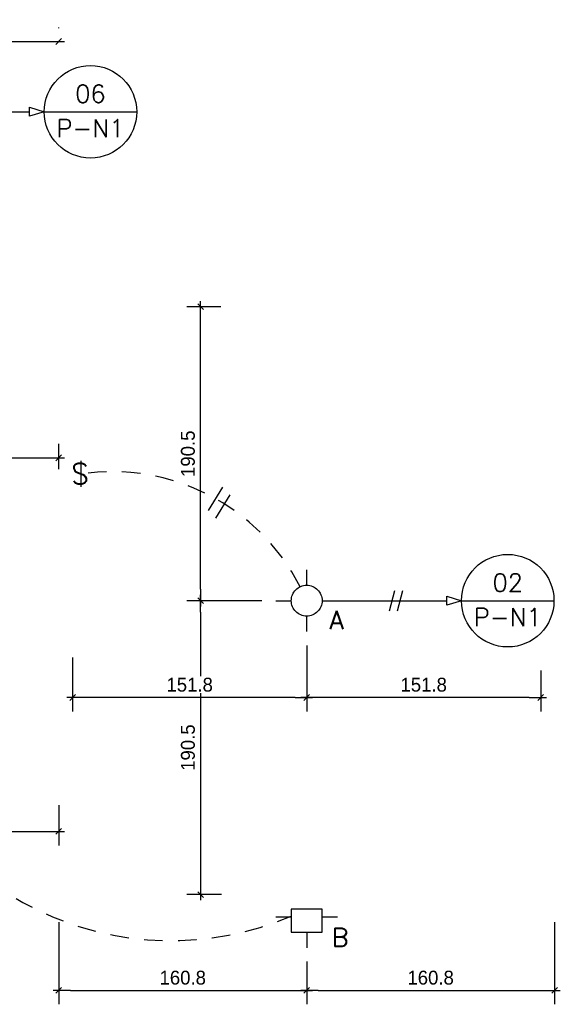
# Model space of a CAD drawing. Header units: millimetres. Extents: x 19439 to 19711, y 4351 to 4752.
# Tile 4 of 256: x 19450.84 to 19454.35, y 4515.17 to 4521.55. Entities that reach past the tile are written whole.
import ezdxf
from ezdxf.enums import TextEntityAlignment as Align

# ---------------------------------------------------------------- set-up
doc = ezdxf.new("R2010")
doc.units = ezdxf.units.MM
doc.linetypes.add('ACAD_ISO02W100', pattern=[15, 12, -3])
for name, color, linetype in [('0 @ 0.5', 7, 'Continuous'), ('E-NOTE', 2, 'Continuous'), ('E-POWER', 4, 'Continuous'), ('E-SWITCH', 1, 'ACAD_ISO02W100')]:
    doc.layers.add(name, color=color, linetype=linetype)
doc.styles.add('century gothic', font='GOTHIC.TTF')
doc.styles.add('JACFER', font='romans.shx', dxfattribs={"oblique": 15})
doc.styles.add('ROMAN-S', font='romans.shx', dxfattribs={"oblique": 15})
doc.dimstyles.new('ANOTATIVE CM SMCONSTRUCCIONES', dxfattribs={"dimscale": 0, "dimtxt": 0.18, "dimasz": 0.15, "dimexe": 0.18, "dimexo": 0.18, "dimgap": 0.07, "dimtad": 1, "dimdec": 1, "dimlfac": 100, "dimdsep": 46, "dimtxsty": 'century gothic', "dimblk1": 'FLECHA1', "dimblk2": 'FLECHA1', "dimsah": 1, "dimcen": 0.18, "dimdle": 0.075, "dimclrd": 1, "dimclre": 1, "dimclrt": 2, "dimaunit": 1, "dimadec": 0, "dimazin": 2, "dimtfac": 0.75, "dimtdec": 1, "dimtix": 1, "dimtmove": 2, "dimatfit": 3, "dimfxl": 0.09, "dimtvp": 1.5, "dimtfill": 1, "dimtolj": 1, "dimtzin": 0, "dimarcsym": 0})

# ---------------------------------------------------------------- blocks, each defined once
blk = doc.blocks.new('LUM1')
at = {"layer": 'E-SWITCH', "color": 3}
for p, q in [((0, 0.1), (0, 0.2)), ((-0.2, 0), (-0.1, 0)), ((0.1, 0), (0.2, 0)), ((0, -0.2), (0, -0.1))]:
    blk.add_line(p, q, dxfattribs=at)
blk.add_circle((0, 0), 0.1, dxfattribs=at)
blk = doc.blocks.new('E-SWITCH')
at = {"layer": 'E-SWITCH'}
blk.add_line((-3.696, -0.1995), (-3.696, -0.3696), dxfattribs=at)
at = {"layer": 'E-SWITCH', "ltscale": 0.5, "style": 'JACFER'}
blk.add_text('S', height=0.133, dxfattribs=at).set_placement((-3.7582, -0.3513))
blk = doc.blocks.new('LUM2')
at = {"layer": 'E-SWITCH', "color": 3}
for p, q in [((-0.2, -0.05), (-0.1, -0.05)), ((0.1, -0.05), (0.2, -0.05)), ((0, -0.15), (0, -0.25))]:
    blk.add_line(p, q, dxfattribs=at)
blk.add_lwpolyline([(-0.1, -0.15), (0.1, -0.15), (0.1, 0), (-0.1, 0)], close=True, dxfattribs=at)
blk = doc.blocks.new('FLECHA1')
at = {"color": 1}
blk.add_line((-1, 0), (0.496, 0), dxfattribs=at)
at = {"color": 4}
blk.add_line((-0.246, -0.248), (0.248, 0.25), dxfattribs=at)
blk = doc.blocks.new('*D414')
at = {"color": 1, "lineweight": -2, "transparency": 16777216}
for p, q in [((19451.0967, 4515.7025), (19451.0967, 4515.1708)), ((19452.7048, 4515.4475), (19452.7048, 4515.1708)), ((19451.1717, 4515.2608), (19452.6298, 4515.2608))]:
    blk.add_line(p, q, dxfattribs=at)
at = {"layer": 'Defpoints', "color": 0, "transparency": 16777216}
for p in [(19451.0967, 4515.7925), (19452.7048, 4515.5375), (19452.7048, 4515.2608)]:
    blk.add_point(p, dxfattribs=at)
at = {"color": 1, "lineweight": -2, "transparency": 16777216, "xscale": 0.075, "yscale": 0.075, "zscale": 0.075, "rotation": 180}
blk.add_blockref('FLECHA1', (19451.0967, 4515.2608), dxfattribs=at)
at = {"color": 1, "lineweight": -2, "transparency": 16777216, "xscale": 0.075, "yscale": 0.075, "zscale": 0.075}
blk.add_blockref('FLECHA1', (19452.7048, 4515.2608), dxfattribs=at)
at = {"color": 2, "transparency": 16777216, "insert": (19451.9008, 4515.3431), "char_height": 0.09, "attachment_point": 5, "style": 'century gothic', "bg_fill": 3, "box_fill_scale": 1.1, "bg_fill_color": 256, "bg_fill_true_color": 13158600, "bg_fill_transparency": 0}
blk.add_mtext('\\A1;160.8', dxfattribs=at)
blk = doc.blocks.new('*D415')
at = {"color": 1, "lineweight": -2, "transparency": 16777216}
for p, q in [((19454.3129, 4515.7025), (19454.3129, 4515.1708)), ((19452.7048, 4515.4475), (19452.7048, 4515.1708)), ((19452.7798, 4515.2608), (19454.2379, 4515.2608))]:
    blk.add_line(p, q, dxfattribs=at)
at = {"layer": 'Defpoints', "color": 0, "transparency": 16777216}
for p in [(19454.3129, 4515.7925), (19452.7048, 4515.5375), (19454.3129, 4515.2608)]:
    blk.add_point(p, dxfattribs=at)
at = {"color": 1, "lineweight": -2, "transparency": 16777216, "xscale": 0.075, "yscale": 0.075, "zscale": 0.075, "rotation": 180}
blk.add_blockref('FLECHA1', (19452.7048, 4515.2608), dxfattribs=at)
at = {"color": 1, "lineweight": -2, "transparency": 16777216, "xscale": 0.075, "yscale": 0.075, "zscale": 0.075}
blk.add_blockref('FLECHA1', (19454.3129, 4515.2608), dxfattribs=at)
at = {"color": 2, "transparency": 16777216, "insert": (19453.5089, 4515.3431), "char_height": 0.09, "attachment_point": 5, "style": 'century gothic', "bg_fill": 3, "box_fill_scale": 1.1, "bg_fill_color": 256, "bg_fill_true_color": 13158600, "bg_fill_transparency": 0}
blk.add_mtext('\\A1;160.8', dxfattribs=at)
blk = doc.blocks.new('*D416')
at = {"color": 1, "lineweight": -2, "transparency": 16777216}
for p, q in [((19452.4148, 4517.7875), (19451.9269, 4517.7875)), ((19452.0169, 4517.7125), (19452.0169, 4515.9575)), ((19452.1519, 4515.8825), (19451.9269, 4515.8825))]:
    blk.add_line(p, q, dxfattribs=at)
at = {"layer": 'Defpoints', "color": 0, "transparency": 16777216}
for p in [(19452.5048, 4517.7875), (19452.0169, 4515.8825), (19452.2419, 4515.8825)]:
    blk.add_point(p, dxfattribs=at)
at = {"color": 1, "lineweight": -2, "transparency": 16777216, "xscale": 0.075, "yscale": 0.075, "zscale": 0.075}
for p, rotation in [((19452.0169, 4517.7875), 90), ((19452.0169, 4515.8825), 270)]:
    blk.add_blockref('FLECHA1', p, dxfattribs=dict(at, rotation=rotation))
at = {"color": 2, "transparency": 16777216, "insert": (19451.9347, 4516.835), "char_height": 0.09, "attachment_point": 5, "rotation": 90, "style": 'century gothic', "bg_fill": 3, "box_fill_scale": 1.1, "bg_fill_color": 256, "bg_fill_true_color": 13158600, "bg_fill_transparency": 0}
blk.add_mtext('\\A1;190.5', dxfattribs=at)
blk = doc.blocks.new('*D417')
at = {"color": 1, "lineweight": -2, "transparency": 16777216}
for p, q in [((19452.148, 4519.6925), (19451.9269, 4519.6925)), ((19452.0169, 4517.8625), (19452.0169, 4519.6175)), ((19452.4148, 4517.7875), (19451.9269, 4517.7875))]:
    blk.add_line(p, q, dxfattribs=at)
at = {"layer": 'Defpoints', "color": 0, "transparency": 16777216}
for p in [(19452.0169, 4519.6925), (19452.238, 4519.6925), (19452.5048, 4517.7875)]:
    blk.add_point(p, dxfattribs=at)
at = {"color": 1, "lineweight": -2, "transparency": 16777216, "xscale": 0.075, "yscale": 0.075, "zscale": 0.075}
for p, rotation in [((19452.0169, 4519.6925), 90), ((19452.0169, 4517.7875), 270)]:
    blk.add_blockref('FLECHA1', p, dxfattribs=dict(at, rotation=rotation))
at = {"color": 2, "transparency": 16777216, "insert": (19451.9347, 4518.74), "char_height": 0.09, "attachment_point": 5, "rotation": 90, "style": 'century gothic', "bg_fill": 3, "box_fill_scale": 1.1, "bg_fill_color": 256, "bg_fill_true_color": 13158600, "bg_fill_transparency": 0}
blk.add_mtext('\\A1;190.5', dxfattribs=at)
blk = doc.blocks.new('*D418')
at = {"color": 1, "lineweight": -2, "transparency": 16777216}
for p, q in [((19452.7048, 4517.4975), (19452.7048, 4517.0699)), ((19454.2229, 4517.3341), (19454.2229, 4517.0699)), ((19454.1479, 4517.1599), (19452.7798, 4517.1599))]:
    blk.add_line(p, q, dxfattribs=at)
at = {"layer": 'Defpoints', "color": 0, "transparency": 16777216}
for p in [(19452.7048, 4517.5875), (19454.2229, 4517.4241), (19452.7048, 4517.1599)]:
    blk.add_point(p, dxfattribs=at)
at = {"color": 1, "lineweight": -2, "transparency": 16777216, "xscale": 0.075, "yscale": 0.075, "zscale": 0.075, "rotation": 180}
blk.add_blockref('FLECHA1', (19452.7048, 4517.1599), dxfattribs=at)
at = {"color": 1, "lineweight": -2, "transparency": 16777216, "xscale": 0.075, "yscale": 0.075, "zscale": 0.075}
blk.add_blockref('FLECHA1', (19454.2229, 4517.1599), dxfattribs=at)
at = {"color": 2, "transparency": 16777216, "insert": (19453.4639, 4517.2422), "char_height": 0.09, "attachment_point": 5, "style": 'century gothic', "bg_fill": 3, "box_fill_scale": 1.1, "bg_fill_color": 256, "bg_fill_true_color": 13158600, "bg_fill_transparency": 0}
blk.add_mtext('\\A1;151.8', dxfattribs=at)
blk = doc.blocks.new('*D419')
at = {"color": 1, "lineweight": -2, "transparency": 16777216}
for p, q in [((19452.7048, 4517.4975), (19452.7048, 4517.0699)), ((19451.1867, 4517.4194), (19451.1867, 4517.0699)), ((19452.6298, 4517.1599), (19451.2617, 4517.1599))]:
    blk.add_line(p, q, dxfattribs=at)
at = {"layer": 'Defpoints', "color": 0, "transparency": 16777216}
for p in [(19452.7048, 4517.5875), (19451.1867, 4517.5094), (19451.1867, 4517.1599)]:
    blk.add_point(p, dxfattribs=at)
at = {"color": 1, "lineweight": -2, "transparency": 16777216, "xscale": 0.075, "yscale": 0.075, "zscale": 0.075, "rotation": 180}
blk.add_blockref('FLECHA1', (19451.1867, 4517.1599), dxfattribs=at)
at = {"color": 1, "lineweight": -2, "transparency": 16777216, "xscale": 0.075, "yscale": 0.075, "zscale": 0.075}
blk.add_blockref('FLECHA1', (19452.7048, 4517.1599), dxfattribs=at)
at = {"color": 2, "transparency": 16777216, "insert": (19451.9458, 4517.2422), "char_height": 0.09, "attachment_point": 5, "style": 'century gothic', "bg_fill": 3, "box_fill_scale": 1.1, "bg_fill_color": 256, "bg_fill_true_color": 13158600, "bg_fill_transparency": 0}
blk.add_mtext('\\A1;151.8', dxfattribs=at)
blk = doc.blocks.new('*D421')
at = {"color": 1, "lineweight": -2, "transparency": 16777216}
for p, q in [((19449.173, 4518.6125), (19449.173, 4518.8035)), ((19451.0967, 4518.6396), (19451.0967, 4518.8035)), ((19449.248, 4518.7135), (19451.0217, 4518.7135))]:
    blk.add_line(p, q, dxfattribs=at)
at = {"layer": 'Defpoints', "color": 0, "transparency": 16777216}
for p in [(19451.0967, 4518.7135), (19449.173, 4518.5225), (19451.0967, 4518.5496)]:
    blk.add_point(p, dxfattribs=at)
at = {"color": 1, "lineweight": -2, "transparency": 16777216, "xscale": 0.075, "yscale": 0.075, "zscale": 0.075, "rotation": 180}
blk.add_blockref('FLECHA1', (19449.173, 4518.7135), dxfattribs=at)
at = {"color": 1, "lineweight": -2, "transparency": 16777216, "xscale": 0.075, "yscale": 0.075, "zscale": 0.075}
blk.add_blockref('FLECHA1', (19451.0967, 4518.7135), dxfattribs=at)
at = {"color": 2, "transparency": 16777216, "insert": (19450.1348, 4518.7958), "char_height": 0.09, "attachment_point": 5, "style": 'century gothic', "bg_fill": 3, "box_fill_scale": 1.1, "bg_fill_color": 256, "bg_fill_true_color": 13158600, "bg_fill_transparency": 0}
blk.add_mtext('\\A1;192.4', dxfattribs=at)
blk = doc.blocks.new('*D430')
at = {"color": 1, "lineweight": -2, "transparency": 16777216}
for p, q in [((19449.998, 4521.2467), (19449.998, 4521.5025)), ((19451.0967, 4521.4999), (19451.0967, 4521.5025)), ((19450.073, 4521.4125), (19451.0217, 4521.4125))]:
    blk.add_line(p, q, dxfattribs=at)
at = {"layer": 'Defpoints', "color": 0, "transparency": 16777216}
for p in [(19451.0967, 4521.4125), (19451.0967, 4521.4099), (19449.998, 4521.1567)]:
    blk.add_point(p, dxfattribs=at)
at = {"color": 1, "lineweight": -2, "transparency": 16777216, "xscale": 0.075, "yscale": 0.075, "zscale": 0.075, "rotation": 180}
blk.add_blockref('FLECHA1', (19449.998, 4521.4125), dxfattribs=at)
at = {"color": 1, "lineweight": -2, "transparency": 16777216, "xscale": 0.075, "yscale": 0.075, "zscale": 0.075}
blk.add_blockref('FLECHA1', (19451.0967, 4521.4125), dxfattribs=at)
at = {"color": 2, "transparency": 16777216, "insert": (19450.5473, 4521.4948), "char_height": 0.09, "attachment_point": 5, "style": 'century gothic', "bg_fill": 3, "box_fill_scale": 1.1, "bg_fill_color": 256, "bg_fill_true_color": 13158600, "bg_fill_transparency": 0}
blk.add_mtext('\\A1;109.9', dxfattribs=at)
blk = doc.blocks.new('*D434')
at = {"color": 1, "lineweight": -2, "transparency": 16777216}
for p, q in [((19448.679, 4516.5225), (19448.679, 4516.2014)), ((19451.0967, 4516.4619), (19451.0967, 4516.2014)), ((19448.754, 4516.2914), (19451.0217, 4516.2914))]:
    blk.add_line(p, q, dxfattribs=at)
at = {"layer": 'Defpoints', "color": 0, "transparency": 16777216}
for p in [(19448.679, 4516.6125), (19451.0967, 4516.5519), (19451.0967, 4516.2914)]:
    blk.add_point(p, dxfattribs=at)
at = {"color": 1, "lineweight": -2, "transparency": 16777216, "xscale": 0.075, "yscale": 0.075, "zscale": 0.075, "rotation": 180}
blk.add_blockref('FLECHA1', (19448.679, 4516.2914), dxfattribs=at)
at = {"color": 1, "lineweight": -2, "transparency": 16777216, "xscale": 0.075, "yscale": 0.075, "zscale": 0.075}
blk.add_blockref('FLECHA1', (19451.0967, 4516.2914), dxfattribs=at)
at = {"color": 2, "transparency": 16777216, "insert": (19449.8878, 4516.3736), "char_height": 0.09, "attachment_point": 5, "style": 'century gothic', "bg_fill": 3, "box_fill_scale": 1.1, "bg_fill_color": 256, "bg_fill_true_color": 13158600, "bg_fill_transparency": 0}
blk.add_mtext('\\A1;241.8', dxfattribs=at)

msp = doc.modelspace()

# ---------------------------------------------------------------- linework, layer by layer
at = {"layer": 'E-NOTE', "ltscale": 0.5}
for p, q in [((19450.198, 4520.9567), (19450.9075, 4520.9567)), ((19453.242, 4517.7222), (19453.2771, 4517.8529)), ((19453.2946, 4517.7222), (19453.3296, 4517.8529)), ((19452.9048, 4517.7875), (19453.6143, 4517.7875))]:
    msp.add_line(p, q, dxfattribs=at)
at = {"layer": 'E-NOTE'}
for p, q in [((19451.0021, 4520.9567), (19451.6021, 4520.9567)), ((19453.7089, 4517.7875), (19454.3089, 4517.7875))]:
    msp.add_line(p, q, dxfattribs=at)
at = {"layer": 'E-NOTE', "ltscale": 0.5}
for points in [[(19451.0021, 4520.9567), (19450.9075, 4520.9278), (19450.9075, 4520.9857)], [(19453.7089, 4517.7875), (19453.6143, 4517.7586), (19453.6143, 4517.8165)]]:
    msp.add_lwpolyline(points, close=True, dxfattribs=at)
at = {"layer": 'E-NOTE'}
for centre in [(19451.3021, 4520.9567), (19454.0089, 4517.7875)]:
    msp.add_circle(centre, 0.3, dxfattribs=at)
at = {"layer": 'E-SWITCH', "linetype": 'Continuous', "ltscale": 0.01}
for p, q in [((19452.0684, 4518.3731), (19452.1613, 4518.5225)), ((19452.115, 4518.3232), (19452.208, 4518.4726))]:
    msp.add_line(p, q, dxfattribs=at)
at = {"layer": 'E-SWITCH', "ltscale": 0.01}
for centre, radius, start, end in [((19451.4415, 4517.2524), 1.372, 27.13339, 98.44557), ((19451.8261, 4517.5775), 1.9941, 195.41294, 292.98814)]:
    msp.add_arc(centre, radius, start, end, dxfattribs=at)

# ---------------------------------------------------------------- block references
for name, p in [('LUM1', (19452.7048, 4517.7875)), ('LUM2', (19452.7048, 4515.7875))]:
    msp.add_blockref(name, p)
at = {"layer": 'E-SWITCH'}
msp.add_blockref('E-SWITCH', (19454.9359, 4518.8941), dxfattribs=at)

# ---------------------------------------------------------------- texts
at = {"layer": 'E-NOTE', "style": 'ROMAN-S'}
for s, p in [('06', (19451.3021, 4521.0157)), ('P-N1', (19451.3021, 4520.7922)), ('02', (19454.0089, 4517.8465)), ('P-N1', (19454.0089, 4517.623))]:
    msp.add_text(s, height=0.11539, dxfattribs=at).set_placement(p, align=Align.CENTER)
at = {"layer": 'E-POWER', "color": 2, "ltscale": 0.5, "style": 'JACFER'}
for s, p in [('A', (19452.852, 4517.602)), ('B', (19452.8673, 4515.5446))]:
    msp.add_text(s, height=0.12, dxfattribs=at).set_placement(p)

# ---------------------------------------------------------------- dimensions: what is measured, and where the dimension line sits
at = {"layer": '0 @ 0.5'}
dim = msp.add_linear_dim(base=(19451.0967, 4518.7135), p1=(19449.173, 4518.5225), p2=(19451.0967, 4518.5496), dimstyle='ANOTATIVE CM SMCONSTRUCCIONES', override={"dimscale": 0.5, "dimtix": 1, "dimtofl": 1, "dimtmove": 2, "dimatfit": 3}, dxfattribs=at)
dim.commit()
dim.dimension.update_dxf_attribs({"geometry": '*D421', "text_midpoint": (19450.1348, 4518.7958)})

# ---------------------------------------------------------------- next in the draw order: dimensions: what is measured, and where the dimension line sits
for base, p1, p2, picture, middle in [((19451.0967, 4521.4125), (19449.998, 4521.1567), (19451.0967, 4521.4099), '*D430', (19450.5473, 4521.4948)), ((19451.0967, 4516.2914), (19448.679, 4516.6125), (19451.0967, 4516.5519), '*D434', (19449.8878, 4516.3736)), ((19452.7048, 4515.2608), (19451.0967, 4515.7925), (19452.7048, 4515.5375), '*D414', (19451.9008, 4515.3431))]:
    dim = msp.add_linear_dim(base=base, p1=p1, p2=p2, dimstyle='ANOTATIVE CM SMCONSTRUCCIONES', override={"dimscale": 0.5, "dimtix": 1, "dimtofl": 1, "dimtmove": 2, "dimatfit": 3}, dxfattribs=at)
    dim.commit()
    dim.dimension.update_dxf_attribs({"geometry": picture, "text_midpoint": middle})
for base, p1, p2, angle, picture, middle in [((19452.0169, 4515.8825), (19452.5048, 4517.7875), (19452.2419, 4515.8825), 90, '*D416', (19451.9347, 4516.835)), ((19452.7048, 4517.1599), (19454.2229, 4517.4241), (19452.7048, 4517.5875), 180, '*D418', (19453.4639, 4517.2422))]:
    dim = msp.add_linear_dim(base=base, p1=p1, p2=p2, angle=angle, dimstyle='ANOTATIVE CM SMCONSTRUCCIONES', override={"dimscale": 0.5, "dimtix": 1, "dimtofl": 1, "dimtmove": 2, "dimatfit": 3}, dxfattribs=at)
    dim.commit()
    dim.dimension.update_dxf_attribs({"geometry": picture, "text_midpoint": middle})

# ---------------------------------------------------------------- next in the draw order: dimensions: what is measured, and where the dimension line sits
for base, p1, p2, angle, picture, middle in [((19452.0169, 4519.6925), (19452.5048, 4517.7875), (19452.238, 4519.6925), 90, '*D417', (19451.9347, 4518.74)), ((19451.1867, 4517.1599), (19452.7048, 4517.5875), (19451.1867, 4517.5094), 180, '*D419', (19451.9458, 4517.2422))]:
    dim = msp.add_linear_dim(base=base, p1=p1, p2=p2, angle=angle, dimstyle='ANOTATIVE CM SMCONSTRUCCIONES', override={"dimscale": 0.5, "dimtix": 1, "dimtofl": 1, "dimtmove": 2, "dimatfit": 3}, dxfattribs=at)
    dim.commit()
    dim.dimension.update_dxf_attribs({"geometry": picture, "text_midpoint": middle})
dim = msp.add_linear_dim(base=(19454.3129, 4515.2608), p1=(19452.7048, 4515.5375), p2=(19454.3129, 4515.7925), dimstyle='ANOTATIVE CM SMCONSTRUCCIONES', override={"dimscale": 0.5, "dimtix": 1, "dimtofl": 1, "dimtmove": 2, "dimatfit": 3}, dxfattribs=at)
dim.commit()
dim.dimension.update_dxf_attribs({"geometry": '*D415', "text_midpoint": (19453.5089, 4515.3431)})

doc.saveas('drawing.dxf')
